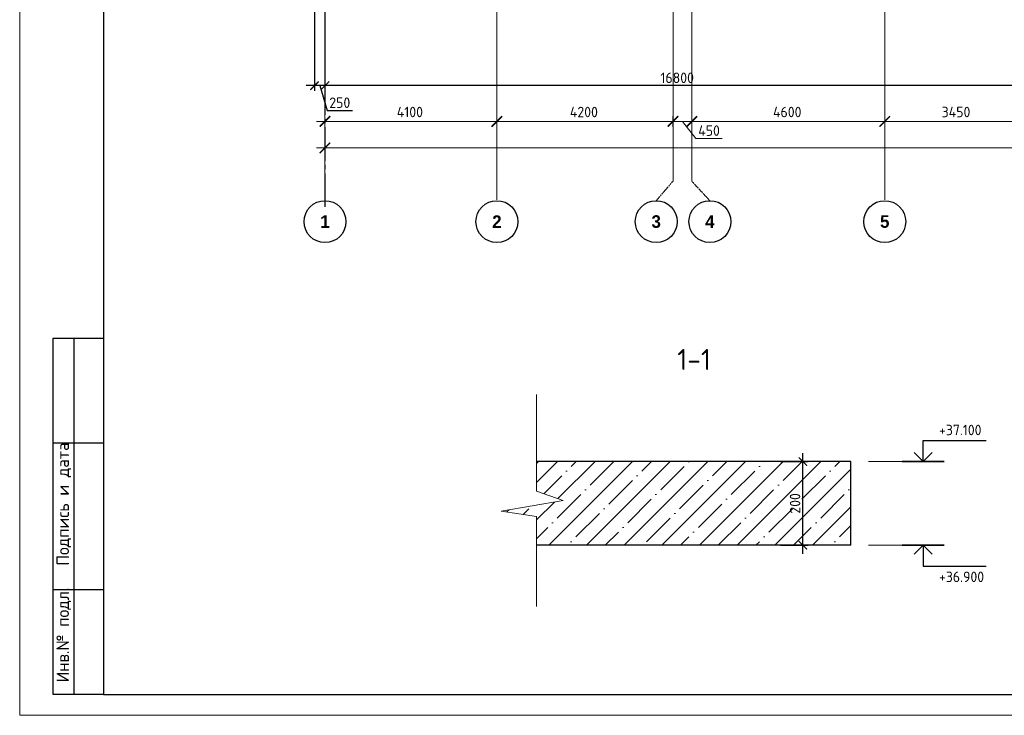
# Model space of a CAD drawing. Header units: millimetres. Extents: x -42044588 to 856694, y -806701 to 941911.
# Tile 64 of 256: x -203199 to -179717, y -403200 to -386603. Entities that reach past the tile are written whole.
import ezdxf
from ezdxf.enums import TextEntityAlignment as Align

# ---------------------------------------------------------------- set-up
doc = ezdxf.new("R2010")
doc.units = ezdxf.units.MM
doc.linetypes.add('______5', pattern=[1100, 800, -100, 100, -100])
doc.linetypes.add('осевая', pattern=[50.8, 31.75, -6.35, 6.35, -6.35])
for name, color, linetype, lineweight in [('0 Фундамент', 5, 'Continuous', 30), ('A-ANNO-NOTE-1', 7, 'Continuous', 35), ('A-ANNO-NOTE-2', 7, 'Continuous', 18), ('G-ANNO-DIMS', 7, 'Continuous', 9), ('G-ANNO-DIMS-1', 7, 'Continuous', 18), ('Оси', 40, '______5', 18), ('РАЗМЕРЫ', 1, 'Continuous', 9), ('Текст', 7, 'Continuous', 25), ('Тонкая', 81, 'Continuous', 20), ('ТОНКИЕ', 7, 'Continuous', 9), ('Узлы', 7, 'Continuous', 0)]:
    doc.layers.add(name, color=color, linetype=linetype, lineweight=lineweight)
doc.layers.add('ТОЛСТЫЕ_ОСНОВНЫЕ', color=6, linetype='Continuous')
doc.styles.add('Century Gothic', font='GOTHIC.TTF')
doc.styles.add('GOST-2.304_Type-B', font='GOST_Common.ttf')
doc.styles.add('ISOCPEUR', font='GOST_Common.ttf', dxfattribs={"height": 450})
doc.styles.add('style1', font='GOST_Common.ttf', dxfattribs={"height": 500})
doc.dimstyles.new('СПДС', dxfattribs={"dimscale": 100, "dimtxt": 2.5, "dimasz": 2, "dimexe": 1.25, "dimexo": 0, "dimtad": 1, "dimdec": 0, "dimrnd": 5, "dimtxsty": 'GOST-2.304_Type-B', "dimblk": 'ARCHTICK', "dimcen": 2.5, "dimdle": 2, "dimclrd": 1, "dimclre": 1, "dimclrt": 1, "dimadec": 0, "dimazin": 2, "dimtfac": 0.75, "dimtdec": 0, "dimtmove": 1, "dimatfit": 3, "dimfxl": 0, "dimtolj": 1, "dimarcsym": 0})

# ---------------------------------------------------------------- blocks, each defined once
blk = doc.blocks.new('_ArchTick')
at = {"color": 0, "linetype": 'ByBlock', "const_width": 0.15}
blk.add_lwpolyline([(-0.5, -0.5), (0.5, 0.5)], dxfattribs=at)
blk = doc.blocks.new('*D6710')
at = {"color": 1, "lineweight": -2, "transparency": 16777216}
for p, q in [((-85705, -346670), (-85705, -346545)), ((-38905, -346670), (-38905, -346545)), ((-85905, -346670), (-38705, -346670))]:
    blk.add_line(p, q, dxfattribs=at)
at = {"layer": 'DEFPOINTS', "color": 0, "transparency": 16777216}
for p in [(-85705, -346670), (-38905, -346670), (-38905, -346670)]:
    blk.add_point(p, dxfattribs=at)
at = {"color": 1, "lineweight": -2, "transparency": 16777216, "xscale": 250, "yscale": 250, "zscale": 250, "rotation": 180}
blk.add_blockref('_ArchTick', (-85705, -346670), dxfattribs=at)
at = {"color": 1, "lineweight": -2, "transparency": 16777216, "xscale": 250, "yscale": 250, "zscale": 250}
blk.add_blockref('_ArchTick', (-38905, -346670), dxfattribs=at)
at = {"color": 1, "transparency": 16777216, "insert": (-67487, -346445), "char_height": 250, "width": 104166.67, "attachment_point": 5, "style": 'GOST-2.304_Type-B'}
blk.add_mtext('\\A1;46800', dxfattribs=at)
blk = doc.blocks.new('NSY101')
at = {"color": 0, "linetype": 'ByBlock', "lineweight": -2}
blk.add_circle((0, 0), 50, dxfattribs=at)
blk = doc.blocks.new('СЛОЖНЫЙ_ОБЪЕКТ_31')
at = {"layer": 'Оси', "color": 16, "linetype": 'Continuous', "lineweight": 25, "transparency": 33554687, "xscale": 9.999999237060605, "yscale": 9.999999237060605, "zscale": 9.999999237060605}
blk.add_blockref('NSY101', (8813, -43009), dxfattribs=at)
at = {"layer": 'Оси', "color": 16, "linetype": 'Continuous', "lineweight": 25, "transparency": 33554687, "insert": (8813, -43009), "char_height": 300, "width": 385, "attachment_point": 5, "style": 'Century Gothic'}
blk.add_mtext('\\A1;{\\fCentury Gothic|i0|b1;\\H300.000000;\\W1.000000;\\C16;2}\\P', dxfattribs=at)
blk = doc.blocks.new('СЛОЖНЫЙ_ОБЪЕКТ_32')
at = {"layer": 'Оси', "color": 16, "linetype": 'Continuous', "lineweight": 25, "transparency": 33554687, "xscale": 9.999999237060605, "yscale": 9.999999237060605, "zscale": 9.999999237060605}
blk.add_blockref('NSY101', (18063, -43009), dxfattribs=at)
at = {"layer": 'Оси', "color": 16, "linetype": 'Continuous', "lineweight": 25, "transparency": 33554687, "insert": (18063, -43009), "char_height": 300, "width": 385, "attachment_point": 5, "style": 'Century Gothic'}
blk.add_mtext('\\A1;{\\fCentury Gothic|i0|b1;\\H300.000000;\\W1.000000;\\C16;5}\\P', dxfattribs=at)
blk = doc.blocks.new('СЛОЖНЫЙ_ОБЪЕКТ_46')
at = {"layer": 'Оси', "color": 16, "linetype": 'Continuous', "lineweight": 25, "transparency": 33554687, "xscale": 9.999999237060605, "yscale": 9.999999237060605, "zscale": 9.999999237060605}
blk.add_blockref('NSY101', (5263, -43009), dxfattribs=at)
at = {"layer": 'Оси', "color": 16, "linetype": 'Continuous', "lineweight": 25, "transparency": 33554687, "insert": (5263, -43009), "char_height": 300, "width": 385, "attachment_point": 5, "style": 'Century Gothic'}
blk.add_mtext('\\A1;{\\fCentury Gothic|i0|b1;\\H300.000000;\\W1.000000;\\C16;1}\\P', dxfattribs=at)
blk = doc.blocks.new('СЛОЖНЫЙ_ОБЪЕКТ_48')
at = {"layer": 'Оси', "color": 16, "linetype": 'Continuous', "lineweight": 25, "transparency": 33554687, "xscale": 9.999999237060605, "yscale": 9.999999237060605, "zscale": 9.999999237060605}
blk.add_blockref('NSY101', (13893, -43009), dxfattribs=at)
at = {"layer": 'Оси', "color": 16, "linetype": 'Continuous', "lineweight": 25, "transparency": 33554687, "insert": (13893, -43009), "char_height": 300, "width": 385, "attachment_point": 5, "style": 'Century Gothic'}
blk.add_mtext('\\A1;{\\fCentury Gothic|i0|b1;\\H300.000000;\\W1.000000;\\C16;4}\\P', dxfattribs=at)
blk = doc.blocks.new('СЛОЖНЫЙ_ОБЪЕКТ_49')
at = {"layer": 'Оси', "color": 16, "linetype": 'Continuous', "lineweight": 25, "transparency": 33554687, "xscale": 9.999999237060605, "yscale": 9.999999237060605, "zscale": 9.999999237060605}
blk.add_blockref('NSY101', (12613, -43009), dxfattribs=at)
at = {"layer": 'Оси', "color": 16, "linetype": 'Continuous', "lineweight": 25, "transparency": 33554687, "insert": (12613, -43009), "char_height": 300, "width": 385, "attachment_point": 5, "style": 'Century Gothic'}
blk.add_mtext('\\A1;{\\fCentury Gothic|i0|b1;\\H300.000000;\\W1.000000;\\C16;3}\\P', dxfattribs=at)
blk = doc.blocks.new('*D6717')
at = {"color": 1, "lineweight": -2, "transparency": 16777216}
for p, q in [((-85905, -346039), (-81405, -346039)), ((-85705, -346039), (-85705, -345914)), ((-81605, -346039), (-81605, -345914))]:
    blk.add_line(p, q, dxfattribs=at)
at = {"layer": 'DEFPOINTS', "color": 0, "transparency": 16777216}
for p in [(-85705, -346039), (-81605, -346039), (-81605, -346039)]:
    blk.add_point(p, dxfattribs=at)
at = {"color": 1, "lineweight": -2, "transparency": 16777216, "xscale": 250, "yscale": 250, "zscale": 250, "rotation": 180}
blk.add_blockref('_ArchTick', (-85705, -346039), dxfattribs=at)
at = {"color": 1, "lineweight": -2, "transparency": 16777216, "xscale": 250, "yscale": 250, "zscale": 250}
blk.add_blockref('_ArchTick', (-81605, -346039), dxfattribs=at)
at = {"color": 1, "transparency": 16777216, "insert": (-83680, -345814), "char_height": 250, "width": 83333.33, "attachment_point": 5, "style": 'GOST-2.304_Type-B'}
blk.add_mtext('\\A1;4100', dxfattribs=at)
blk = doc.blocks.new('*D6718')
at = {"color": 1, "lineweight": -2, "transparency": 16777216}
for p, q in [((-81805, -346039), (-77205, -346039)), ((-81605, -346039), (-81605, -345914)), ((-77405, -346039), (-77405, -345914))]:
    blk.add_line(p, q, dxfattribs=at)
at = {"layer": 'DEFPOINTS', "color": 0, "transparency": 16777216}
for p in [(-81605, -346039), (-77405, -346039), (-77405, -346039)]:
    blk.add_point(p, dxfattribs=at)
at = {"color": 1, "lineweight": -2, "transparency": 16777216, "xscale": 250, "yscale": 250, "zscale": 250, "rotation": 180}
blk.add_blockref('_ArchTick', (-81605, -346039), dxfattribs=at)
at = {"color": 1, "lineweight": -2, "transparency": 16777216, "xscale": 250, "yscale": 250, "zscale": 250}
blk.add_blockref('_ArchTick', (-77405, -346039), dxfattribs=at)
at = {"color": 1, "transparency": 16777216, "insert": (-79530, -345814), "char_height": 250, "width": 83333.33, "attachment_point": 5, "style": 'GOST-2.304_Type-B'}
blk.add_mtext('\\A1;4200', dxfattribs=at)
blk = doc.blocks.new('*D6719')
at = {"color": 1, "lineweight": -2, "transparency": 16777216}
for p, q in [((-77155, -346039), (-72155, -346039)), ((-76955, -346039), (-76955, -345914)), ((-72355, -346039), (-72355, -345914))]:
    blk.add_line(p, q, dxfattribs=at)
at = {"layer": 'DEFPOINTS', "color": 0, "transparency": 16777216}
for p in [(-76955, -346039), (-72355, -346039), (-72355, -346039)]:
    blk.add_point(p, dxfattribs=at)
at = {"color": 1, "lineweight": -2, "transparency": 16777216, "xscale": 250, "yscale": 250, "zscale": 250, "rotation": 180}
blk.add_blockref('_ArchTick', (-76955, -346039), dxfattribs=at)
at = {"color": 1, "lineweight": -2, "transparency": 16777216, "xscale": 250, "yscale": 250, "zscale": 250}
blk.add_blockref('_ArchTick', (-72355, -346039), dxfattribs=at)
at = {"color": 1, "transparency": 16777216, "insert": (-74680, -345814), "char_height": 250, "width": 83333.33, "attachment_point": 5, "style": 'GOST-2.304_Type-B'}
blk.add_mtext('\\A1;4600', dxfattribs=at)
blk = doc.blocks.new('*D6720')
at = {"color": 1, "lineweight": -2, "transparency": 16777216}
for p, q in [((-72555, -346039), (-68705, -346039)), ((-72355, -346039), (-72355, -345914)), ((-68905, -346039), (-68905, -345914))]:
    blk.add_line(p, q, dxfattribs=at)
at = {"layer": 'DEFPOINTS', "color": 0, "transparency": 16777216}
for p in [(-72355, -346039), (-68905, -346039), (-68905, -346039)]:
    blk.add_point(p, dxfattribs=at)
at = {"color": 1, "lineweight": -2, "transparency": 16777216, "xscale": 250, "yscale": 250, "zscale": 250, "rotation": 180}
blk.add_blockref('_ArchTick', (-72355, -346039), dxfattribs=at)
at = {"color": 1, "lineweight": -2, "transparency": 16777216, "xscale": 250, "yscale": 250, "zscale": 250}
blk.add_blockref('_ArchTick', (-68905, -346039), dxfattribs=at)
at = {"color": 1, "transparency": 16777216, "insert": (-70655, -345814), "char_height": 250, "width": 83333.33, "attachment_point": 5, "style": 'GOST-2.304_Type-B'}
blk.add_mtext('\\A1;3450', dxfattribs=at)
blk = doc.blocks.new('*D6729')
at = {"color": 1, "lineweight": -2, "transparency": 16777216}
for p, q in [((-76755, -346039), (-77605, -346039)), ((-77405, -345914), (-77405, -346164)), ((-77180, -346039), (-76858, -346445)), ((-76955, -345976), (-76955, -346164)), ((-76858, -346445), (-76233, -346445))]:
    blk.add_line(p, q, dxfattribs=at)
at = {"layer": 'DEFPOINTS', "color": 0, "transparency": 16777216}
for p in [(-77405, -345914), (-77405, -346039), (-76955, -345976)]:
    blk.add_point(p, dxfattribs=at)
at = {"color": 1, "lineweight": -2, "transparency": 16777216, "xscale": 250, "yscale": 250, "zscale": 250, "rotation": 180}
blk.add_blockref('_ArchTick', (-77405, -346039), dxfattribs=at)
at = {"color": 1, "lineweight": -2, "transparency": 16777216, "xscale": 250, "yscale": 250, "zscale": 250}
blk.add_blockref('_ArchTick', (-76955, -346039), dxfattribs=at)
at = {"color": 1, "transparency": 16777216, "insert": (-76545, -346258), "char_height": 250, "attachment_point": 5, "style": 'GOST-2.304_Type-B'}
blk.add_mtext('\\A1;450', dxfattribs=at)
blk = doc.blocks.new('*D962')
at = {"layer": 'DEFPOINTS', "color": 0, "transparency": 16777216}
for p in [(-196168, -385943), (-195918, -385943), (-196168, -388177)]:
    blk.add_point(p, dxfattribs=at)
at = {"layer": 'РАЗМЕРЫ', "color": 1, "lineweight": -2, "transparency": 16777216}
for p, q in [((-196168, -385943), (-196168, -388302)), ((-195918, -385943), (-195918, -388302)), ((-195718, -388177), (-196368, -388177)), ((-196043, -388177), (-195865, -388771)), ((-195865, -388771), (-195265, -388771))]:
    blk.add_line(p, q, dxfattribs=at)
at = {"layer": 'РАЗМЕРЫ', "color": 1, "lineweight": -2, "transparency": 16777216, "xscale": 200, "yscale": 200, "zscale": 200, "rotation": 180}
blk.add_blockref('_ArchTick', (-196168, -388177), dxfattribs=at)
at = {"layer": 'РАЗМЕРЫ', "color": 1, "lineweight": -2, "transparency": 16777216, "xscale": 200, "yscale": 200, "zscale": 200}
blk.add_blockref('_ArchTick', (-195918, -388177), dxfattribs=at)
at = {"layer": 'РАЗМЕРЫ', "color": 1, "lineweight": 0, "transparency": 16777216, "insert": (-195565, -388584), "char_height": 250, "attachment_point": 5, "style": 'GOST-2.304_Type-B'}
blk.add_mtext('\\A1;250', dxfattribs=at)
blk = doc.blocks.new('*U6686')
at = {"layer": 'ТОЛСТЫЕ_ОСНОВНЫЕ'}
for p, q in [((8, 5), (8, 90)), ((8, 90), (20, 90)), ((13, 5), (13, 90)), ((8, 65), (20, 65)), ((8, 30), (20, 30)), ((20, 5), (8, 5))]:
    blk.add_line(p, q, dxfattribs=at)
at = {"layer": 'ТОЛСТЫЕ_ОСНОВНЫЕ', "color": 6}
blk.add_lwpolyline([(20, 5), (886, 5), (886, 415), (20, 415)], close=True, dxfattribs=at)
at = {"layer": 'ТОНКИЕ'}
blk.add_lwpolyline([(0, 0), (891, 0), (891, 420), (0, 420)], close=True, dxfattribs=at)
at = {"layer": 'Текст', "style": 'style1'}
for s, p in [('Подпись и дата', (10.5, 50.41)), ('Инв.№ подл.', (10.5, 19.18))]:
    blk.add_text(s, height=3, rotation=90, dxfattribs=at).set_placement(p, align=Align.MIDDLE)
blk = doc.blocks.new('Высотные отметки - Вверх-711287-Разрез 3-3')
at = {"layer": '0 Фундамент'}
for p, q in [((13237, 8150), (14737, 8150)), ((13237, 7650), (13237, 8150))]:
    blk.add_line(p, q, dxfattribs=at)
at = {"layer": 'A-ANNO-NOTE-1'}
blk.add_line((12737, 7650), (13737, 7650), dxfattribs=at)
at = {"layer": 'A-ANNO-NOTE-2'}
for q in [(13025, 7862), (13449, 7862)]:
    blk.add_line((13237, 7650), q, dxfattribs=at)
blk = doc.blocks.new('*D1084')
at = {"layer": 'DEFPOINTS', "color": 0, "transparency": 16777216}
for p in [(-195918, -387297), (-179118, -387796), (-195918, -388177)]:
    blk.add_point(p, dxfattribs=at)
at = {"layer": 'РАЗМЕРЫ', "color": 1, "lineweight": -2, "transparency": 16777216}
for p, q in [((-195918, -387297), (-195918, -388302)), ((-179118, -387796), (-179118, -388302)), ((-178918, -388177), (-196118, -388177))]:
    blk.add_line(p, q, dxfattribs=at)
at = {"layer": 'РАЗМЕРЫ', "color": 1, "lineweight": -2, "transparency": 16777216, "xscale": 200, "yscale": 200, "zscale": 200, "rotation": 180}
blk.add_blockref('_ArchTick', (-195918, -388177), dxfattribs=at)
at = {"layer": 'РАЗМЕРЫ', "color": 1, "lineweight": -2, "transparency": 16777216, "xscale": 200, "yscale": 200, "zscale": 200}
blk.add_blockref('_ArchTick', (-179118, -388177), dxfattribs=at)
at = {"layer": 'РАЗМЕРЫ', "color": 1, "lineweight": 0, "transparency": 16777216, "insert": (-187518, -387990), "char_height": 250, "attachment_point": 5, "style": 'GOST-2.304_Type-B'}
blk.add_mtext('\\A1;16800', dxfattribs=at)
blk = doc.blocks.new('*D1231')
at = {"layer": 'DEFPOINTS', "color": 0, "transparency": 16777216}
for p in [(-185052, -397144), (-184520, -397144), (-185052, -399144)]:
    blk.add_point(p, dxfattribs=at)
at = {"layer": 'РАЗМЕРЫ', "color": 1, "lineweight": -2, "transparency": 16777216}
for p, q in [((-184520, -399344), (-184520, -396944)), ((-185052, -397144), (-184395, -397144)), ((-185052, -399144), (-184395, -399144))]:
    blk.add_line(p, q, dxfattribs=at)
at = {"layer": 'РАЗМЕРЫ', "color": 1, "lineweight": -2, "transparency": 16777216, "xscale": 200, "yscale": 200, "zscale": 200}
for p, rotation in [((-184520, -397144), 90), ((-184520, -399144), 270)]:
    blk.add_blockref('_ArchTick', p, dxfattribs=dict(at, rotation=rotation))
at = {"layer": 'РАЗМЕРЫ', "color": 1, "lineweight": 0, "transparency": 16777216, "insert": (-184707, -398144), "char_height": 250, "attachment_point": 5, "rotation": 90, "style": 'GOST-2.304_Type-B'}
blk.add_mtext('\\A1;200', dxfattribs=at)
blk = doc.blocks.new('оси блок 2')
at = {"layer": 'Оси', "color": 16, "linetype": 'осевая', "lineweight": 0, "ltscale": 0.25, "transparency": 33554687}
for p, q in [((-85704.7, -322543), (-85704.7, -347930)), ((-81604.7, -322543), (-81604.7, -347914.1)), ((-72354.7, -322543), (-72354.7, -347914.1)), ((-77404.7, -323084.4), (-77404.7, -347462.5)), ((-76954.7, -323084.4), (-76954.7, -347468.4))]:
    blk.add_line(p, q, dxfattribs=at)
at = {"layer": 'Оси', "color": 16, "linetype": 'осевая', "lineweight": 0, "transparency": 33554687}
for p, q in [((-77805.3, -347930), (-77404.7, -347462.5)), ((-76525.3, -347930), (-76954.7, -347468.4))]:
    blk.add_line(p, q, dxfattribs=at)
at = {"layer": 'Оси', "color": 16, "linetype": 'Continuous', "lineweight": 25, "transparency": 33554687}
for name, p in [('СЛОЖНЫЙ_ОБЪЕКТ_46', (-90967.7, -305420.5)), ('СЛОЖНЫЙ_ОБЪЕКТ_31', (-90418.2, -305420.5)), ('СЛОЖНЫЙ_ОБЪЕКТ_49', (-90418.2, -305420.5)), ('СЛОЖНЫЙ_ОБЪЕКТ_48', (-90418.2, -305420.5)), ('СЛОЖНЫЙ_ОБЪЕКТ_32', (-90418.2, -305420.5))]:
    blk.add_blockref(name, p, dxfattribs=at)
for base, p1, p2, picture, middle in [((-81604.7, -346038.9), (-85704.7, -346038.9), (-81604.7, -346038.9), '*D6717', (-83679.9, -346038.9)), ((-77404.7, -346038.9), (-81604.7, -346038.9), (-77404.7, -346038.9), '*D6718', (-79529.9, -346038.9)), ((-72354.7, -346038.9), (-76954.7, -346038.9), (-72354.7, -346038.9), '*D6719', (-74679.9, -346038.9)), ((-68904.7, -346038.9), (-72354.7, -346038.9), (-68904.7, -346038.9), '*D6720', (-70654.9, -346038.9)), ((-38904.7, -346670.2), (-85704.7, -346670.2), (-38904.7, -346670.2), '*D6710', (-67487.3, -346670.2))]:
    dim = blk.add_linear_dim(base=base, p1=p1, p2=p2, dimstyle='СПДС', override={"dimgap": 1})
    dim.commit()
    dim.dimension.update_dxf_attribs({"geometry": picture, "text_midpoint": middle, "dimtype": 160})
dim = blk.add_linear_dim(base=(-77404.7, -346038.9), p1=(-76954.7, -345976.4), p2=(-77404.7, -345913.9), dimstyle='СПДС')
dim.commit()
dim.dimension.update_dxf_attribs({"geometry": '*D6729', "text_midpoint": (-76795.1, -346445.2), "dimtype": 160})

msp = doc.modelspace()

# ---------------------------------------------------------------- hatches: boundary and pattern name
at = {"layer": 'РАЗМЕРЫ', "transparency": 33554648}
h = msp.add_hatch(dxfattribs=at)
h.set_pattern_fill('ANSI35', color=1, scale=100)
h.set_pattern_definition([(45, (0, 45577.35), (-449.0128, 449.0128), []), (45, (449, 45577.35), (-449.0128, 449.0128), [793.75, -158.75, 0, -158.75])])
h.paths.add_polyline_path([(-183374.203, -397144.067), (-190874.203, -397144.067), (-190874.203, -397849.349), (-190235.632, -398075.352), (-191715.412, -398327.947), (-190874.203, -398459.414), (-190874.203, -399144.067), (-183374.203, -399144.067)])

# ---------------------------------------------------------------- linework, layer by layer
at = {"layer": 'Оси', "color": 16, "linetype": '______5', "lineweight": 25, "transparency": 33554687}
msp.add_line((-195918.038, -367170.061), (-195918.038, -391160.061), dxfattribs=at)
at = {"layer": 'РАЗМЕРЫ', "lineweight": 30}
for p, q in [((-183374.203, -397144.067), (-190874.203, -397144.067)), ((-183374.203, -399144.067), (-183374.203, -397144.067)), ((-183374.203, -399144.067), (-190874.203, -399144.067))]:
    msp.add_line(p, q, dxfattribs=at)
at = {"layer": 'РАЗМЕРЫ'}
for p, q in [((-181221.225, -397144.067), (-182957.969, -397144.067)), ((-181221.225, -399144.067), (-182957.969, -399144.067))]:
    msp.add_line(p, q, dxfattribs=at)
at = {"layer": 'Тонкая', "color": 30, "linetype": 'ByBlock', "ltscale": 75}
msp.add_lwpolyline([(-190874.203, -400603.042), (-190874.203, -398459.414), (-191715.412, -398327.947), (-190235.632, -398075.352), (-190874.203, -397849.349), (-190874.203, -395543.761)], dxfattribs=at)

# ---------------------------------------------------------------- block references
at = {"xscale": 100, "yscale": 100, "zscale": 100}
msp.add_blockref('*U6686', (-203199.263, -403200.052), dxfattribs=at)
at = {"layer": 'G-ANNO-DIMS'}
msp.add_blockref('Высотные отметки - Вверх-711287-Разрез 3-3', (-194889.552, -404794.067), dxfattribs=at)
at = {"layer": 'G-ANNO-DIMS', "xscale": -1, "rotation": 180}
msp.add_blockref('Высотные отметки - Вверх-711287-Разрез 3-3', (-194889.552, -391494.067), dxfattribs=at)
at = {"layer": 'РАЗМЕРЫ'}
msp.add_blockref('оси блок 2', (-110213.32, -42992.017), dxfattribs=at)

# ---------------------------------------------------------------- texts
at = {"layer": 'G-ANNO-DIMS-1', "char_height": 250, "width": 1150.28263, "line_spacing_factor": 1.149209, "style": 'ISOCPEUR'}
for s, insert, attachment_point in [('+37.100', (-181273.564, -396267.453), 1), ('+36.900', (-181273.564, -400020.681), 7)]:
    msp.add_mtext(s, dxfattribs=dict(at, insert=insert, attachment_point=attachment_point))
at = {"layer": 'Узлы', "color": 80, "linetype": 'Continuous', "lineweight": 0, "style": 'GOST-2.304_Type-B'}
msp.add_text('1-1', height=500, dxfattribs=at).set_placement((-187515.397, -394960.923))

# ---------------------------------------------------------------- dimensions: what is measured, and where the dimension line sits
at = {"layer": 'РАЗМЕРЫ', "lineweight": 0}
for base, p1, p2, picture, middle in [((-196168.038, -388177.434), (-195918.038, -385943.339), (-196168.038, -385943.339), '*D962', (-195802.413, -388583.684)), ((-195918.038, -388177.434), (-179118.038, -387795.976), (-195918.038, -387297.01), '*D1084', (-187518.038, -387989.934))]:
    dim = msp.add_linear_dim(base=base, p1=p1, p2=p2, dimstyle='СПДС', override={"dimrnd": 5}, dxfattribs=at)
    dim.commit()
    dim.dimension.update_dxf_attribs({"geometry": picture, "text_midpoint": middle})
dim = msp.add_linear_dim(base=(-184519.646, -397144.067), p1=(-185051.924, -399144.067), p2=(-185051.924, -397144.067), angle=90, dimstyle='СПДС', override={"dimlfac": 0.1, "dimrnd": 5}, dxfattribs=at)
dim.commit()
dim.dimension.update_dxf_attribs({"geometry": '*D1231', "text_midpoint": (-184707.146, -398144.067)})

doc.saveas('drawing.dxf')
